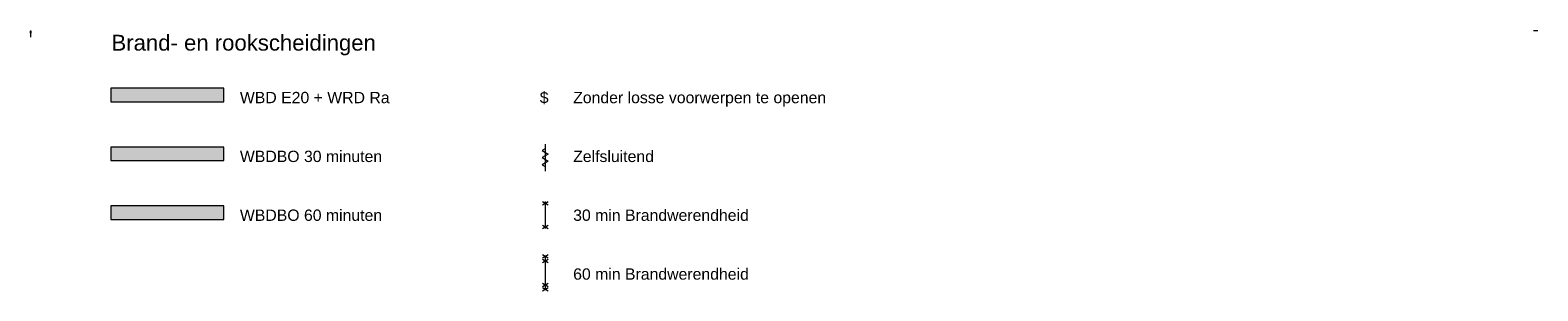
# Model space of a CAD drawing. Header units: millimetres. Extents: x 16156 to 109611, y -1019 to 113498.
# Tile 1 of 60: x 76292 to 109611, y -1019 to 4742. Entities that reach past the tile are written whole.
import ezdxf

# ---------------------------------------------------------------- set-up
doc = ezdxf.new("R2010")
doc.units = ezdxf.units.MM
doc.linetypes.add('Afbreeklijn', pattern=[9, 5, -2, 0, -2])
for name, color, linetype, lineweight in [('A--L$01A__Algemeen', 7, 'Continuous', 9), ('A--LD20__DetailPenFijn', 2, 'Continuous', 20), ('A--LD30__DetailPenMiddel', 3, 'Continuous', 9), ('A--T$01A__Algemeen', 1, 'Continuous', 13)]:
    doc.layers.add(name, color=color, linetype=linetype, lineweight=lineweight)
doc.styles.add('Arial', font='arial.ttf', dxfattribs={"height": 350})
doc.styles.add('Arial_1', font='arial.ttf', dxfattribs={"height": 2.5})
doc.styles.add('Arial_2', font='arial.ttf', dxfattribs={"height": 3.5})
doc.styles.add('Arial_3', font='arial.ttf', dxfattribs={"height": 250})
doc.styles.add('Arial_B', font='arial.ttf', dxfattribs={"height": 3.5})

# ---------------------------------------------------------------- blocks, each defined once
blk = doc.blocks.new('det_zelfsluitend - det_zelfsluitend-2134812-Brand- en rookscheidingen')
at = {"layer": 'A--L$01A__Algemeen'}
for p, q in [((11575, 2120), (11508, 2081)), ((11508, 2081), (11643, 2003)), ((11643, 2003), (11508, 1925)), ((11575, 2225), (11575, 1625)), ((11508, 1925), (11643, 1847)), ((11643, 1847), (11508, 1769)), ((11508, 1769), (11575, 1730))]:
    blk.add_line(p, q, dxfattribs=at)
blk = doc.blocks.new('det_30min_brandwerend - det_30min_brandwerend-2134559-Brand- en rookscheidingen')
at = {"layer": 'A--L$01A__Algemeen'}
for p, q in [((11512, 884), (11638, 957)), ((11512, 957), (11638, 884)), ((11575, 957), (11575, 357)), ((11512, 430), (11638, 357)), ((11512, 357), (11638, 430))]:
    blk.add_line(p, q, dxfattribs=at)
blk = doc.blocks.new('det_60min_brandwerend - det_60min_brandwerend-2134308-Brand- en rookscheidingen')
at = {"layer": 'A--L$01A__Algemeen'}
for p, q in [((11512, -219), (11638, -292)), ((11512, -292), (11638, -219)), ((11512, -319), (11638, -392)), ((11512, -392), (11638, -319)), ((11575, -255), (11575, -982)), ((11512, -919), (11638, -846)), ((11512, -846), (11638, -919)), ((11512, -1019), (11638, -946)), ((11512, -946), (11638, -1019))]:
    blk.add_line(p, q, dxfattribs=at)

msp = doc.modelspace()

# ---------------------------------------------------------------- hatches: boundary and pattern name
at = {"layer": 'A--L$01A__Algemeen'}
for color, points in [(10, [(76317, 4711), (76317, 4721), (76292, 4721), (76292, 4711)]), (10, [(76317, 4698), (76317, 4708), (76292, 4708), (76292, 4698)]), (10, [(76317, 4685), (76317, 4695), (76292, 4695), (76292, 4685)]), (10, [(76317, 4672), (76317, 4682), (76292, 4682), (76292, 4672)]), (4, [(80573, 3159), (80573, 3459), (78073, 3459), (78073, 3159)]), (3, [(80573, 1859), (80573, 2159), (78073, 2159), (78073, 1859)]), (1, [(80573, 559), (80573, 859), (78073, 859), (78073, 559)])]:
    msp.add_hatch(color=color, dxfattribs=at).paths.add_polyline_path(points)

# ---------------------------------------------------------------- linework, layer by layer
at = {"layer": 'A--LD20__DetailPenFijn'}
for p, q in [((76317, 4721), (76292, 4721)), ((76292, 4721), (76292, 4711)), ((76292, 4711), (76317, 4711)), ((76317, 4708), (76292, 4708)), ((76292, 4708), (76292, 4698)), ((76292, 4698), (76317, 4698)), ((76317, 4695), (76292, 4695)), ((76292, 4695), (76292, 4685)), ((76292, 4685), (76317, 4685)), ((76317, 4682), (76292, 4682)), ((76292, 4682), (76292, 4672)), ((76292, 4672), (76317, 4672)), ((76317, 4711), (76317, 4721)), ((76317, 4698), (76317, 4708)), ((76317, 4685), (76317, 4695)), ((76317, 4672), (76317, 4682))]:
    msp.add_line(p, q, dxfattribs=at)
at = {"layer": 'A--LD20__DetailPenFijn', "lineweight": 15}
for p, q in [((80573, 3459), (78073, 3459)), ((78073, 3459), (78073, 3159)), ((80573, 3159), (80573, 3459)), ((78073, 3159), (80573, 3159)), ((80573, 2159), (78073, 2159)), ((78073, 2159), (78073, 1859)), ((80573, 1859), (80573, 2159)), ((78073, 1859), (80573, 1859)), ((80573, 859), (78073, 859)), ((78073, 859), (78073, 559)), ((80573, 559), (80573, 859)), ((78073, 559), (80573, 559))]:
    msp.add_line(p, q, dxfattribs=at)
at = {"layer": 'A--LD30__DetailPenMiddel', "linetype": 'Afbreeklijn', "lineweight": 100}
msp.add_line((76292, 4664), (76317, 4664), dxfattribs=at)

# ---------------------------------------------------------------- block references
at = {"layer": 'A--L$01A__Algemeen'}
for name in ['det_zelfsluitend - det_zelfsluitend-2134812-Brand- en rookscheidingen', 'det_30min_brandwerend - det_30min_brandwerend-2134559-Brand- en rookscheidingen', 'det_60min_brandwerend - det_60min_brandwerend-2134308-Brand- en rookscheidingen']:
    msp.add_blockref(name, (76100, 0), dxfattribs=at)

# ---------------------------------------------------------------- texts
at = {"layer": 'A--T$01A__Algemeen', "color": 7, "attachment_point": 1}
for s, insert, char_height, width, style in [('Legenda Brandcompartimentering', (76292, 4732), 3.5, 91.55, 'Arial_2'), ('scope regio', (76318, 4665), 2.5, 21.89, 'Arial_1'), ('BC1', (76318, 4717), 2.5, 8.18, 'Arial_1'), ('BC2', (76318, 4704), 2.5, 8.18, 'Arial_1'), ('BC3', (76318, 4691), 2.5, 8.18, 'Arial_1'), ('BC8', (76318, 4678), 2.5, 8.18, 'Arial_1'), ('Brand- en rookscheidingen', (78089, 4640), 350, 7239.24, 'Arial'), ('\\LAlle maatvoering in het werk te controleren', (109514, 4742), 3.5, 123.78, 'Arial_B'), ('WBD E20 + WRD Ra', (80927, 3378), 250, 4040.51, 'Arial_3'), ('$', (87554, 3378), 250, 232.49, 'Arial_3'), ('Zonder losse voorwerpen te openen', (88292, 3378), 250, 6710.12, 'Arial_3'), ('WBDBO 30 minuten', (80927, 2078), 250, 3791.98, 'Arial_3'), ('Zelfsluitend', (88292, 2078), 250, 2124.47, 'Arial_3'), ('WBDBO 60 minuten', (80927, 778), 250, 3791.98, 'Arial_3'), ('30 min Brandwerendheid', (88292, 778), 250, 4633.75, 'Arial_3'), ('60 min Brandwerendheid', (88292, -522), 250, 4633.75, 'Arial_3')]:
    msp.add_mtext(s, dxfattribs=dict(at, insert=insert, char_height=char_height, width=width, style=style))

doc.saveas('drawing.dxf')
